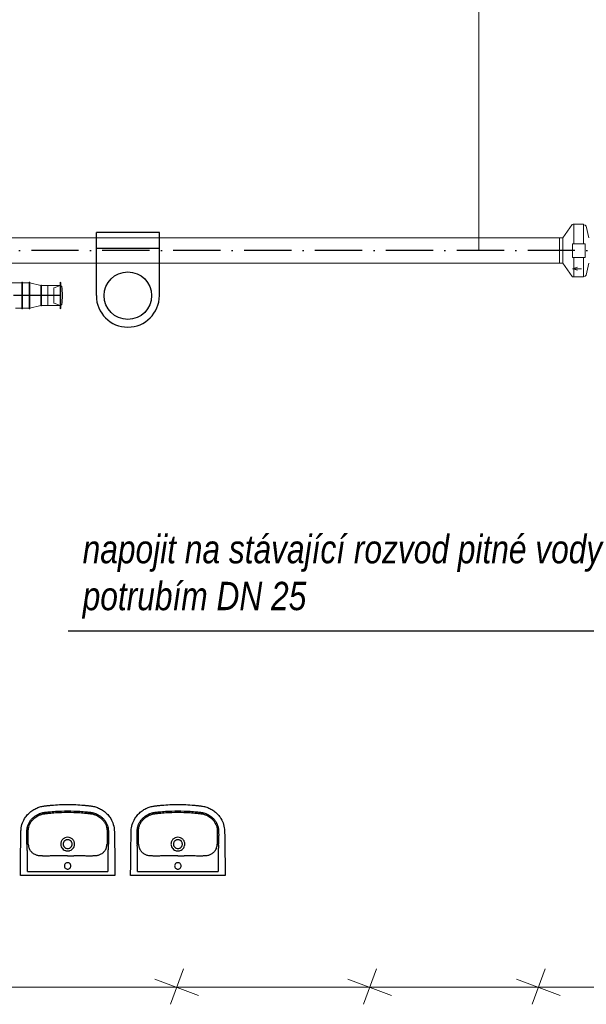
# Model space of a CAD drawing. Header units: millimetres. Extents: x 6491141 to 6692158, y 1846388 to 1929513.
# Tile 6 of 245: x 6513879 to 6517476, y 1901294 to 1907544. Entities that reach past the tile are written whole.
import ezdxf
from ezdxf.lldxf.tags import DXFTag

# ---------------------------------------------------------------- set-up
doc = ezdxf.new("R2010")
doc.units = ezdxf.units.MM
doc.linetypes.add('ACAD_ISO10W100', pattern=[18, 12, -3, 0, -3])
for name, color, linetype, lineweight in [('OST_PlynNtl', 30, '633B', 13), ('plyn_popis', 7, 'Continuous', 18), ('VZT', 130, 'Continuous', 18), ('VzT odtah', 3, 'Continuous', 18), ('ZTI-SVODY', 31, 'KANALIZACE', 40)]:
    doc.layers.add(name, color=color, linetype=linetype, lineweight=lineweight)
doc.layers.add('Osy VzT', color=253, linetype='ACAD_ISO10W100')
doc.layers.add('ZTI_POPIS', color=7, linetype='Continuous')
doc.styles.add('INDRA', font='ariali.ttf')
doc.styles.get("Standard").update_dxf_attribs({"font": 'romans.shx'})
doc.linetypes.add('633B', pattern='A,5,-2,5,-5.5,[155,stn.shx,S=0.1,R=0,X=0,Y=0],-5.5,5,-2', length=30)
doc.linetypes.add('KANALIZACE', pattern='A,30,-3.5,["C",Standard,S=2.54,R=0,X=-3.81,Y=-1.27],-0.001', length=33.501)
tags = doc.linetypes.add('PLYN', pattern='A,12.7,-5.08,["GAS",Standard,S=2.54,R=0,X=-2.54,Y=-1.27],-6.35', length=24.13).pattern_tags.tags
tags[6] = DXFTag(74, 10)

msp = doc.modelspace()

# ---------------------------------------------------------------- linework, layer by layer
for p, q in [((6514765.4, 1906192.5), (6514365.4, 1906192.5)), ((6514365.4, 1905792.5), (6514365.4, 1906192.5)), ((6514765.4, 1905792.5), (6514765.4, 1906192.5)), ((6514765.4, 1906092.5), (6514365.4, 1906092.5)), ((6513927.3, 1902136.3), (6513927.3, 1902267.2)), ((6513938.1, 1902267.2), (6513938.1, 1902267.2)), ((6514439.2, 1902267.2), (6514439.2, 1902136.3)), ((6514627.1, 1902136.3), (6514627.1, 1902267.2)), ((6514637.9, 1902267.2), (6514637.9, 1902267.2)), ((6515139, 1902267.2), (6515139, 1902136.3)), ((6514019.5, 1902235.7), (6514019.5, 1902235.7)), ((6514347, 1902235.7), (6514347, 1902235.7)), ((6514719.3, 1902235.7), (6514719.3, 1902235.7)), ((6515046.8, 1902235.7), (6515046.8, 1902235.7)), ((6513927.3, 1902136.3), (6514439.2, 1902136.3)), ((6514627.1, 1902136.3), (6515139, 1902136.3)), ((6514470.4, 1902112.5), (6513896, 1902112.5)), ((6515170.3, 1902112.5), (6514595.9, 1902112.5))]:
    msp.add_line(p, q)
msp.add_circle((6514565.4, 1905792.5), 151)
for centre, radius, start, end in [((6514565.4, 1905792.5), 200, 180, 359.99931), ((6514138.2, 1902319.3), 213.6, 182.2856, 183.99223), ((6511011, 1902101.1), 2921.3, 3.53367, 3.99223), ((6514033.9, 1902314.9), 100.7, 182.34596, 185.77869), ((6514012.7, 1902312.8), 79.3, 185.77869, 201.78509), ((6514000.5, 1902307.9), 66.2, 201.78509, 213.21716), ((6514182.5, 1902310.8), 43.2, 180.03382, 192.5663), ((6514184, 1902310.8), 43.2, 347.42167, 359.97821), ((6514360.8, 1902310.6), 72, 327.24647, 337.75128), ((6514358, 1902311.7), 75, 337.75128, 354.68493), ((6514295.4, 1902317.6), 137.9, 354.68493, 357.19041), ((6516622.3, 1902149.3), 2186.5, 175.93072, 176.54338), ((6514245.9, 1902318.4), 195.9, 355.93072, 357.79145), ((6514838.1, 1902319.3), 213.6, 182.2856, 183.99223), ((6511710.8, 1902101.1), 2921.3, 3.53367, 3.99223), ((6514733.8, 1902314.9), 100.7, 182.34596, 185.77869), ((6514712.5, 1902312.8), 79.3, 185.77869, 201.78509), ((6514700.3, 1902307.9), 66.2, 201.78509, 213.21716), ((6514882.4, 1902310.8), 43.2, 180.03382, 192.5663), ((6514883.9, 1902310.8), 43.2, 347.42167, 359.97821), ((6515060.6, 1902310.6), 72, 327.24647, 337.75128), ((6515057.8, 1902311.7), 75, 337.75128, 354.68493), ((6514995.2, 1902317.6), 137.9, 354.68493, 357.19041), ((6517322.1, 1902149.3), 2186.5, 175.93072, 176.54338), ((6514945.7, 1902318.4), 195.9, 355.93072, 357.79145), ((6514162.5, 1893657.6), 8579.1, 89.8615, 90.12365), ((6514201.8, 1909942.8), 7706.2, 269.8615, 270.15334), ((6514862.3, 1893657.6), 8579.1, 89.8615, 90.12365), ((6514901.7, 1909942.8), 7706.2, 269.8615, 270.15334)]:
    msp.add_arc(centre, radius, start, end)
for points, degree, knots in [([(6513883.4, 1902136.3), (6513883.5, 1902162.5), (6513883.9, 1902216), (6513884.8, 1902284.9), (6513885.6, 1902333), (6513886.1, 1902361.1), (6513886.4, 1902376.2), (6513886.7, 1902388.9), (6513886.9, 1902395.6), (6513887.2, 1902401.2), (6513888.5, 1902417.4), (6513894.7, 1902445.8), (6513912.1, 1902478.6), (6513933.3, 1902503.8), (6513955.3, 1902522.4), (6513980.1, 1902537.2), (6514002, 1902545.9), (6514019.8, 1902550.5), (6514031.2, 1902552.6), (6514041.1, 1902553.9), (6514049.5, 1902554.8), (6514062.7, 1902556.3), (6514107.2, 1902560.7), (6514149.1, 1902562.5), (6514183.2, 1902562.5)], 3, [624.329372, 624.329372, 624.329372, 624.329372, 702.954481, 784.872453, 830.951627, 847.339519, 869.099473, 876.286618, 885.594721, 889.203185, 893.06913, 934.29152, 975.506743, 1003.663293, 1032.591568, 1061.523462, 1090.200355, 1103.007356, 1116.545068, 1124.93032, 1133.080278, 1141.824147, 1164.862029, 1267.315864, 1267.315864, 1267.315864, 1267.315864]), ([(6513924.8, 1902310.8), (6513924.7, 1902312.7), (6513924.6, 1902317), (6513924.7, 1902322), (6513924.6, 1902328.7), (6513924.5, 1902335.1), (6513924.5, 1902347.4), (6513924.4, 1902358), (6513924.4, 1902368.2), (6513924.4, 1902374.5), (6513924.4, 1902381.3), (6513924.5, 1902388), (6513924.6, 1902394.4), (6513924.9, 1902400.7), (6513925.9, 1902410.1), (6513928.3, 1902422.8), (6513933.8, 1902438.7), (6513942.6, 1902455), (6513954.2, 1902470.1), (6513971.7, 1902486.7), (6513991.9, 1902499.3), (6514011.1, 1902506.7), (6514022.1, 1902509.8), (6514029.6, 1902511.3), (6514035.9, 1902512.3), (6514047.4, 1902513.8), (6514070.6, 1902516.4), (6514117.4, 1902520.4), (6514157.2, 1902521.8), (6514183.2, 1902521.8)], 3, [175.048841, 175.048841, 175.048841, 175.048841, 180.891155, 187.66553, 190.097243, 200.971297, 207.107662, 226.924402, 232.691241, 237.690518, 245.872119, 253.117634, 257.691167, 265.085682, 272.24233, 285.758915, 303.884333, 322.571574, 341.132044, 360.794246, 394.866598, 411.87741, 422.527365, 428.832371, 434.893076, 441.844009, 463.483086, 504.881463, 582.882709, 582.882709, 582.882709, 582.882709]), ([(6513933.3, 1902310.8), (6513933.3, 1902312.6), (6513933.2, 1902315.9), (6513933.2, 1902320.9), (6513933.2, 1902328.8), (6513933.1, 1902337.3), (6513933.1, 1902347.6), (6513933, 1902356.6), (6513933, 1902369.4), (6513933, 1902381.7), (6513933, 1902392.8), (6513933.3, 1902400.2), (6513934.2, 1902408.4), (6513936.3, 1902420.2), (6513941.4, 1902435.1), (6513949.8, 1902450.8), (6513960.8, 1902464.9), (6513977.4, 1902480.5), (6513994.5, 1902491.1), (6514009.4, 1902497.2), (6514017.6, 1902500), (6514024.6, 1902501.9), (6514031.7, 1902503.3), (6514037.8, 1902504.2), (6514045.3, 1902505.1), (6514054.9, 1902506.2), (6514075.4, 1902508.4), (6514118.3, 1902512), (6514157.4, 1902513.3), (6514183.2, 1902513.3)], 3, [979.515725, 979.515725, 979.515725, 979.515725, 984.998793, 989.193783, 994.506217, 1008.836262, 1014.564091, 1025.67181, 1035.775102, 1052.873813, 1062.576161, 1068.957794, 1075.078432, 1087.407323, 1104.896786, 1122.232394, 1140.496235, 1158.413781, 1190.38659, 1200.50569, 1206.374096, 1216.605643, 1222.213255, 1228.037047, 1234.961214, 1245.092548, 1256.793198, 1296.845648, 1374.248337, 1374.248337, 1374.248337, 1374.248337]), ([(6514183.2, 1902562.5), (6514217.4, 1902562.5), (6514259.2, 1902560.7), (6514303.7, 1902556.3), (6514317, 1902554.8), (6514325.3, 1902553.9), (6514335.3, 1902552.6), (6514346.7, 1902550.5), (6514364.4, 1902545.9), (6514386.3, 1902537.2), (6514411.2, 1902522.4), (6514433.1, 1902503.8), (6514454.3, 1902478.6), (6514471.7, 1902445.8), (6514477.9, 1902417.4), (6514479.3, 1902401.2), (6514479.6, 1902395.6), (6514479.8, 1902388.9), (6514480, 1902376.2), (6514480.3, 1902361.1), (6514480.8, 1902333), (6514481.6, 1902284.9), (6514482.5, 1902216), (6514482.7, 1902162.5), (6514483.1, 1902136.3)], 3, [-642.986491, -642.986491, -642.986491, -642.986491, -540.532657, -517.494775, -508.750906, -500.600948, -492.215696, -478.677984, -465.870983, -437.194089, -408.262196, -379.333921, -351.177371, -309.962147, -268.739757, -264.873812, -261.265349, -251.957246, -244.770101, -223.010147, -206.622255, -160.54308, -78.625109, 0, 0, 0, 0]), ([(6514183.2, 1902521.8), (6514209.2, 1902521.8), (6514249, 1902520.4), (6514295.9, 1902516.4), (6514319.1, 1902513.8), (6514330.5, 1902512.3), (6514336.9, 1902511.3), (6514344.4, 1902509.8), (6514355.3, 1902506.7), (6514374.5, 1902499.3), (6514394.7, 1902486.7), (6514412.2, 1902470.1), (6514423.8, 1902455), (6514432.7, 1902438.7), (6514438.1, 1902422.8), (6514440.5, 1902410.1), (6514441.5, 1902400.7), (6514441.9, 1902394.4), (6514442, 1902388), (6514442, 1902381.3), (6514442.1, 1902374.5), (6514442.1, 1902368.2), (6514442, 1902358), (6514442, 1902347.4), (6514441.9, 1902335.1), (6514441.8, 1902328.7), (6514441.8, 1902322), (6514441.8, 1902317), (6514441.7, 1902312.7), (6514441.7, 1902310.8)], 3, [582.882709, 582.882709, 582.882709, 582.882709, 660.883955, 702.282331, 723.921408, 730.872341, 736.933047, 743.238052, 753.888008, 770.898819, 804.971172, 824.633373, 843.193843, 861.881084, 880.006503, 893.523087, 900.679736, 908.07425, 912.647783, 919.893298, 928.074899, 933.074176, 938.841015, 958.657755, 964.79412, 975.668174, 978.099887, 984.874262, 990.716576, 990.716576, 990.716576, 990.716576]), ([(6514183.2, 1902513.3), (6514209, 1902513.3), (6514248.2, 1902512), (6514291.1, 1902508.4), (6514311.6, 1902506.2), (6514321.1, 1902505.1), (6514328.7, 1902504.2), (6514334.7, 1902503.3), (6514341.8, 1902501.9), (6514348.8, 1902500), (6514357.1, 1902497.2), (6514371.9, 1902491.1), (6514389.1, 1902480.5), (6514405.6, 1902464.9), (6514416.6, 1902450.8), (6514425.1, 1902435.1), (6514430.1, 1902420.2), (6514432.3, 1902408.4), (6514433.1, 1902400.2), (6514433.4, 1902392.8), (6514433.5, 1902381.7), (6514433.4, 1902369.4), (6514433.4, 1902356.6), (6514433.4, 1902347.6), (6514433.4, 1902337.3), (6514433.2, 1902328.8), (6514433.2, 1902320.9), (6514433.2, 1902315.9), (6514433.2, 1902312.6), (6514433.1, 1902310.8)], 3, [0, 0, 0, 0, 77.402688, 117.455139, 129.155789, 139.287123, 146.21129, 152.035082, 157.642694, 167.874241, 173.742647, 183.861746, 215.834556, 233.752102, 252.015943, 269.351551, 286.841014, 299.169905, 305.290543, 311.672176, 321.374524, 338.473235, 348.576526, 359.684246, 365.412075, 379.74212, 385.054554, 389.249544, 394.732611, 394.732611, 394.732611, 394.732611]), ([(6514583.2, 1902136.3), (6514583.4, 1902162.5), (6514583.8, 1902216), (6514584.7, 1902284.9), (6514585.5, 1902333), (6514586, 1902361.1), (6514586.3, 1902376.2), (6514586.5, 1902388.9), (6514586.7, 1902395.6), (6514587, 1902401.2), (6514588.4, 1902417.4), (6514594.6, 1902445.8), (6514612, 1902478.6), (6514633.2, 1902503.8), (6514655.1, 1902522.4), (6514680, 1902537.2), (6514701.9, 1902545.9), (6514719.6, 1902550.5), (6514731, 1902552.6), (6514741, 1902553.9), (6514749.3, 1902554.8), (6514762.6, 1902556.3), (6514807.1, 1902560.7), (6514848.9, 1902562.5), (6514883.1, 1902562.5)], 3, [624.329372, 624.329372, 624.329372, 624.329372, 702.954481, 784.872453, 830.951627, 847.339519, 869.099473, 876.286618, 885.594721, 889.203185, 893.06913, 934.29152, 975.506743, 1003.663293, 1032.591568, 1061.523462, 1090.200355, 1103.007356, 1116.545068, 1124.93032, 1133.080278, 1141.824147, 1164.862029, 1267.315864, 1267.315864, 1267.315864, 1267.315864]), ([(6514624.6, 1902310.8), (6514624.6, 1902312.7), (6514624.5, 1902317), (6514624.5, 1902322), (6514624.5, 1902328.7), (6514624.4, 1902335.1), (6514624.3, 1902347.4), (6514624.3, 1902358), (6514624.2, 1902368.2), (6514624.2, 1902374.5), (6514624.3, 1902381.3), (6514624.3, 1902388), (6514624.4, 1902394.4), (6514624.8, 1902400.7), (6514625.8, 1902410.1), (6514628.2, 1902422.8), (6514633.6, 1902438.7), (6514642.5, 1902455), (6514654.1, 1902470.1), (6514671.6, 1902486.7), (6514691.8, 1902499.3), (6514711, 1902506.7), (6514721.9, 1902509.8), (6514729.4, 1902511.3), (6514735.8, 1902512.3), (6514747.2, 1902513.8), (6514770.4, 1902516.4), (6514817.3, 1902520.4), (6514857.1, 1902521.8), (6514883.1, 1902521.8)], 3, [175.048841, 175.048841, 175.048841, 175.048841, 180.891155, 187.66553, 190.097243, 200.971297, 207.107662, 226.924402, 232.691241, 237.690518, 245.872119, 253.117634, 257.691167, 265.085682, 272.24233, 285.758915, 303.884333, 322.571574, 341.132044, 360.794246, 394.866598, 411.87741, 422.527365, 428.832371, 434.893076, 441.844009, 463.483086, 504.881463, 582.882709, 582.882709, 582.882709, 582.882709]), ([(6514633.2, 1902310.8), (6514633.1, 1902312.6), (6514633, 1902315.9), (6514633.1, 1902320.9), (6514633.1, 1902328.8), (6514632.9, 1902337.3), (6514632.9, 1902347.6), (6514632.9, 1902356.6), (6514632.8, 1902369.4), (6514632.8, 1902381.7), (6514632.9, 1902392.8), (6514633.2, 1902400.2), (6514634, 1902408.4), (6514636.2, 1902420.2), (6514641.2, 1902435.1), (6514649.7, 1902450.8), (6514660.7, 1902464.9), (6514677.2, 1902480.5), (6514694.4, 1902491.1), (6514709.2, 1902497.2), (6514717.5, 1902500), (6514724.5, 1902501.9), (6514731.6, 1902503.3), (6514737.6, 1902504.2), (6514745.2, 1902505.1), (6514754.7, 1902506.2), (6514775.2, 1902508.4), (6514818.1, 1902512), (6514857.3, 1902513.3), (6514883.1, 1902513.3)], 3, [979.515725, 979.515725, 979.515725, 979.515725, 984.998793, 989.193783, 994.506217, 1008.836262, 1014.564091, 1025.67181, 1035.775102, 1052.873813, 1062.576161, 1068.957794, 1075.078432, 1087.407323, 1104.896786, 1122.232394, 1140.496235, 1158.413781, 1190.38659, 1200.50569, 1206.374096, 1216.605643, 1222.213255, 1228.037047, 1234.961214, 1245.092548, 1256.793198, 1296.845648, 1374.248337, 1374.248337, 1374.248337, 1374.248337]), ([(6514883.1, 1902562.5), (6514917.2, 1902562.5), (6514959.1, 1902560.7), (6515003.6, 1902556.3), (6515016.8, 1902554.8), (6515025.2, 1902553.9), (6515035.1, 1902552.6), (6515046.5, 1902550.5), (6515064.3, 1902545.9), (6515086.2, 1902537.2), (6515111, 1902522.4), (6515133, 1902503.8), (6515154.2, 1902478.6), (6515171.6, 1902445.8), (6515177.8, 1902417.4), (6515179.1, 1902401.2), (6515179.4, 1902395.6), (6515179.6, 1902388.9), (6515179.9, 1902376.2), (6515180.2, 1902361.1), (6515180.7, 1902333), (6515181.5, 1902284.9), (6515182.4, 1902216), (6515182.6, 1902162.5), (6515182.9, 1902136.3)], 3, [-642.986491, -642.986491, -642.986491, -642.986491, -540.532657, -517.494775, -508.750906, -500.600948, -492.215696, -478.677984, -465.870983, -437.194089, -408.262196, -379.333921, -351.177371, -309.962147, -268.739757, -264.873812, -261.265349, -251.957246, -244.770101, -223.010147, -206.622255, -160.54308, -78.625109, 0, 0, 0, 0]), ([(6514883.1, 1902521.8), (6514909.1, 1902521.8), (6514948.9, 1902520.4), (6514995.7, 1902516.4), (6515018.9, 1902513.8), (6515030.4, 1902512.3), (6515036.7, 1902511.3), (6515044.2, 1902509.8), (6515055.2, 1902506.7), (6515074.4, 1902499.3), (6515094.6, 1902486.7), (6515112.1, 1902470.1), (6515123.7, 1902455), (6515132.5, 1902438.7), (6515138, 1902422.8), (6515140.4, 1902410.1), (6515141.4, 1902400.7), (6515141.7, 1902394.4), (6515141.8, 1902388), (6515141.9, 1902381.3), (6515141.9, 1902374.5), (6515141.9, 1902368.2), (6515141.9, 1902358), (6515141.8, 1902347.4), (6515141.8, 1902335.1), (6515141.7, 1902328.7), (6515141.6, 1902322), (6515141.7, 1902317), (6515141.6, 1902312.7), (6515141.5, 1902310.8)], 3, [582.882709, 582.882709, 582.882709, 582.882709, 660.883955, 702.282331, 723.921408, 730.872341, 736.933047, 743.238052, 753.888008, 770.898819, 804.971172, 824.633373, 843.193843, 861.881084, 880.006503, 893.523087, 900.679736, 908.07425, 912.647783, 919.893298, 928.074899, 933.074176, 938.841015, 958.657755, 964.79412, 975.668174, 978.099887, 984.874262, 990.716576, 990.716576, 990.716576, 990.716576]), ([(6514883.1, 1902513.3), (6514908.9, 1902513.3), (6514948, 1902512), (6514990.9, 1902508.4), (6515011.4, 1902506.2), (6515021, 1902505.1), (6515028.5, 1902504.2), (6515034.6, 1902503.3), (6515041.7, 1902501.9), (6515048.7, 1902500), (6515056.9, 1902497.2), (6515071.7, 1902491.1), (6515088.9, 1902480.5), (6515105.5, 1902464.9), (6515116.5, 1902450.8), (6515124.9, 1902435.1), (6515130, 1902420.2), (6515132.1, 1902408.4), (6515133, 1902400.2), (6515133.3, 1902392.8), (6515133.3, 1902381.7), (6515133.3, 1902369.4), (6515133.3, 1902356.6), (6515133.2, 1902347.6), (6515133.2, 1902337.3), (6515133.1, 1902328.8), (6515133.1, 1902320.9), (6515133.1, 1902315.9), (6515133.1, 1902312.6), (6515133, 1902310.8)], 3, [0, 0, 0, 0, 77.402688, 117.455139, 129.155789, 139.287123, 146.21129, 152.035082, 157.642694, 167.874241, 173.742647, 183.861746, 215.834556, 233.752102, 252.015943, 269.351551, 286.841014, 299.169905, 305.290543, 311.672176, 321.374524, 338.473235, 348.576526, 359.684246, 365.412075, 379.74212, 385.054554, 389.249544, 394.732611, 394.732611, 394.732611, 394.732611]), ([(6514183.2, 1902354.3), (6514177.4, 1902354.3), (6514168.7, 1902352.5), (6514158.6, 1902347.1), (6514149.6, 1902339.8), (6514143.1, 1902330.2), (6514139.8, 1902319.3), (6514139.3, 1902313.6), (6514139.3, 1902310.8)], 3, [-68.665418, -68.665418, -68.665418, -68.665418, -51.296816, -42.590342, -34.181869, -16.861064, -8.510528, 0, 0, 0, 0]), ([(6514183.2, 1902339.1), (6514181.3, 1902339.1), (6514177.5, 1902338.7), (6514172.1, 1902337.1), (6514167.2, 1902334.5), (6514162.9, 1902331), (6514159.3, 1902326.7), (6514155.7, 1902320.1), (6514154.6, 1902314.5), (6514154.6, 1902310.8)], 3, [0, 0, 0, 0, 5.771404, 11.358994, 16.760694, 22.424371, 27.849839, 33.48032, 44.736035, 44.736035, 44.736035, 44.736035]), ([(6514227.2, 1902310.8), (6514227.2, 1902313.6), (6514226.6, 1902319.3), (6514223.3, 1902330.2), (6514216.8, 1902339.8), (6514207.9, 1902347.1), (6514197.7, 1902352.5), (6514189, 1902354.3), (6514183.2, 1902354.3)], 3, [137.337116, 137.337116, 137.337116, 137.337116, 145.847644, 154.19818, 171.518985, 179.927458, 188.633932, 206.002534, 206.002534, 206.002534, 206.002534]), ([(6514211.8, 1902310.8), (6514211.8, 1902314.5), (6514210.7, 1902320.1), (6514207.1, 1902326.7), (6514203.5, 1902331), (6514199.2, 1902334.5), (6514194.3, 1902337.1), (6514188.9, 1902338.7), (6514185.1, 1902339.1), (6514183.2, 1902339.1)], 3, [134.075503, 134.075503, 134.075503, 134.075503, 145.331218, 150.961699, 156.387167, 162.050844, 167.452544, 173.040134, 178.811538, 178.811538, 178.811538, 178.811538]), ([(6514883.1, 1902354.3), (6514877.3, 1902354.3), (6514868.6, 1902352.5), (6514858.4, 1902347.1), (6514849.5, 1902339.8), (6514843, 1902330.2), (6514839.7, 1902319.3), (6514839.1, 1902313.6), (6514839.1, 1902310.8)], 3, [-68.665418, -68.665418, -68.665418, -68.665418, -51.296816, -42.590342, -34.181869, -16.861064, -8.510528, 0, 0, 0, 0]), ([(6514883.1, 1902339.1), (6514881.2, 1902339.1), (6514877.4, 1902338.7), (6514872, 1902337.1), (6514867.1, 1902334.5), (6514862.8, 1902331), (6514859.2, 1902326.7), (6514855.6, 1902320.1), (6514854.5, 1902314.5), (6514854.5, 1902310.8)], 3, [0, 0, 0, 0, 5.771404, 11.358994, 16.760694, 22.424371, 27.849839, 33.48032, 44.736035, 44.736035, 44.736035, 44.736035]), ([(6514927, 1902310.8), (6514927, 1902313.6), (6514926.5, 1902319.3), (6514923.2, 1902330.2), (6514916.7, 1902339.8), (6514907.7, 1902347.1), (6514897.6, 1902352.5), (6514888.9, 1902354.3), (6514883.1, 1902354.3)], 3, [137.337116, 137.337116, 137.337116, 137.337116, 145.847644, 154.19818, 171.518985, 179.927458, 188.633932, 206.002534, 206.002534, 206.002534, 206.002534]), ([(6514911.7, 1902310.8), (6514911.7, 1902314.5), (6514910.6, 1902320.1), (6514907, 1902326.7), (6514903.4, 1902331), (6514899.1, 1902334.5), (6514894.2, 1902337.1), (6514888.8, 1902338.7), (6514885, 1902339.1), (6514883.1, 1902339.1)], 3, [134.075503, 134.075503, 134.075503, 134.075503, 145.331218, 150.961699, 156.387167, 162.050844, 167.452544, 173.040134, 178.811538, 178.811538, 178.811538, 178.811538]), ([(6514019.5, 1902235.7), (6514016.8, 1902235.9), (6514011.7, 1902236.2), (6514003, 1902236.9), (6513994, 1902238.1), (6513984.6, 1902240.5), (6513975.7, 1902244.2), (6513966.9, 1902249.2), (6513958.5, 1902255.7), (6513951.1, 1902263.2), (6513947, 1902268.8), (6513945.1, 1902271.6)], 3, [850.913163, 850.913163, 850.913163, 850.913163, 858.963388, 866.231581, 877.085686, 886.260054, 895.260314, 905.875022, 916.564351, 927.072225, 937.310546, 937.310546, 937.310546, 937.310546]), ([(6514140.3, 1902301.4), (6514141.4, 1902296.6), (6514145.1, 1902287.5), (6514155.1, 1902276.3), (6514166.1, 1902270.2), (6514175.8, 1902267.7), (6514180.8, 1902267.3), (6514183.2, 1902267.3)], 3, [9.459226, 9.459226, 9.459226, 9.459226, 24.117237, 38.862114, 53.669389, 61.303478, 68.668558, 68.668558, 68.668558, 68.668558]), ([(6514154.6, 1902310.8), (6514154.6, 1902308.9), (6514155, 1902305.2), (6514156.7, 1902299.8), (6514159.3, 1902294.9), (6514162.9, 1902290.6), (6514167.2, 1902287.2), (6514173.8, 1902283.6), (6514179.4, 1902282.5), (6514183.2, 1902282.5)], 3, [44.736035, 44.736035, 44.736035, 44.736035, 50.403646, 55.91951, 61.571197, 67.020032, 72.442686, 78.078755, 89.405769, 89.405769, 89.405769, 89.405769]), ([(6514183.2, 1902282.5), (6514187, 1902282.5), (6514192.7, 1902283.6), (6514199.3, 1902287.2), (6514203.6, 1902290.6), (6514207.1, 1902294.9), (6514209.8, 1902299.8), (6514211.5, 1902305.2), (6514211.8, 1902308.9), (6514211.8, 1902310.8)], 3, [89.405769, 89.405769, 89.405769, 89.405769, 100.732783, 106.368852, 111.791506, 117.240341, 122.892028, 128.407892, 134.075503, 134.075503, 134.075503, 134.075503]), ([(6514183.2, 1902267.3), (6514185.7, 1902267.3), (6514190.7, 1902267.7), (6514200.3, 1902270.2), (6514211.3, 1902276.3), (6514221.3, 1902287.5), (6514225.1, 1902296.6), (6514226.1, 1902301.4)], 3, [68.668558, 68.668558, 68.668558, 68.668558, 76.033638, 83.667727, 98.475003, 113.219879, 127.877891, 127.877891, 127.877891, 127.877891]), ([(6514421.3, 1902271.6), (6514419.5, 1902268.8), (6514415.4, 1902263.2), (6514408, 1902255.7), (6514399.5, 1902249.2), (6514390.8, 1902244.2), (6514381.9, 1902240.5), (6514372.5, 1902238.1), (6514363.5, 1902236.9), (6514354.8, 1902236.2), (6514349.7, 1902235.9), (6514347, 1902235.7)], 3, [436.937791, 436.937791, 436.937791, 436.937791, 447.176112, 457.683986, 468.373315, 478.988023, 487.988283, 497.162651, 508.016755, 515.284948, 523.335174, 523.335174, 523.335174, 523.335174]), ([(6514719.3, 1902235.7), (6514716.6, 1902235.9), (6514711.5, 1902236.2), (6514702.8, 1902236.9), (6514693.8, 1902238.1), (6514684.4, 1902240.5), (6514675.5, 1902244.2), (6514666.7, 1902249.2), (6514658.3, 1902255.7), (6514650.9, 1902263.2), (6514646.8, 1902268.8), (6514645, 1902271.6)], 3, [850.913163, 850.913163, 850.913163, 850.913163, 858.963388, 866.231581, 877.085686, 886.260054, 895.260314, 905.875022, 916.564351, 927.072225, 937.310546, 937.310546, 937.310546, 937.310546]), ([(6514840.2, 1902301.4), (6514841.2, 1902296.6), (6514845, 1902287.5), (6514855, 1902276.3), (6514866, 1902270.2), (6514875.6, 1902267.7), (6514880.6, 1902267.3), (6514883.1, 1902267.3)], 3, [9.459226, 9.459226, 9.459226, 9.459226, 24.117237, 38.862114, 53.669389, 61.303478, 68.668558, 68.668558, 68.668558, 68.668558]), ([(6514854.5, 1902310.8), (6514854.5, 1902308.9), (6514854.8, 1902305.2), (6514856.5, 1902299.8), (6514859.2, 1902294.9), (6514862.7, 1902290.6), (6514867, 1902287.2), (6514873.6, 1902283.6), (6514879.3, 1902282.5), (6514883.1, 1902282.5)], 3, [44.736035, 44.736035, 44.736035, 44.736035, 50.403646, 55.91951, 61.571197, 67.020032, 72.442686, 78.078755, 89.405769, 89.405769, 89.405769, 89.405769]), ([(6514883.1, 1902282.5), (6514886.9, 1902282.5), (6514892.5, 1902283.6), (6514899.1, 1902287.2), (6514903.4, 1902290.6), (6514907, 1902294.9), (6514909.6, 1902299.8), (6514911.3, 1902305.2), (6514911.7, 1902308.9), (6514911.7, 1902310.8)], 3, [89.405769, 89.405769, 89.405769, 89.405769, 100.732783, 106.368852, 111.791506, 117.240341, 122.892028, 128.407892, 134.075503, 134.075503, 134.075503, 134.075503]), ([(6514883.1, 1902267.3), (6514885.5, 1902267.3), (6514890.5, 1902267.7), (6514900.2, 1902270.2), (6514911.2, 1902276.3), (6514921.1, 1902287.5), (6514924.9, 1902296.6), (6514926, 1902301.4)], 3, [68.668558, 68.668558, 68.668558, 68.668558, 76.033638, 83.667727, 98.475003, 113.219879, 127.877891, 127.877891, 127.877891, 127.877891]), ([(6515121.2, 1902271.6), (6515119.3, 1902268.8), (6515115.2, 1902263.2), (6515107.8, 1902255.7), (6515099.4, 1902249.2), (6515090.6, 1902244.2), (6515081.7, 1902240.5), (6515072.3, 1902238.1), (6515063.3, 1902236.9), (6515054.6, 1902236.2), (6515049.5, 1902235.9), (6515046.8, 1902235.7)], 3, [436.937791, 436.937791, 436.937791, 436.937791, 447.176112, 457.683986, 468.373315, 478.988023, 487.988283, 497.162651, 508.016755, 515.284948, 523.335174, 523.335174, 523.335174, 523.335174]), ([(6514144, 1902236.6), (6514131.6, 1902236.6), (6514114.9, 1902236.5), (6514088.8, 1902236), (6514070.3, 1902235.4), (6514050.6, 1902235.1), (6514037.6, 1902235.1), (6514027, 1902235.4), (6514021.9, 1902235.6), (6514019.5, 1902235.7)], 3, [726.376125, 726.376125, 726.376125, 726.376125, 763.622224, 776.430836, 804.676477, 819.055623, 835.490807, 843.719456, 850.904433, 850.904433, 850.904433, 850.904433]), ([(6514183.2, 1902192.7), (6514180.5, 1902192.7), (6514175.2, 1902191.7), (6514168.3, 1902187.2), (6514163.8, 1902180.4), (6514162.1, 1902172.4), (6514163.7, 1902164.4), (6514168.3, 1902157.7), (6514175.1, 1902153.1), (6514180.5, 1902152.1), (6514183.2, 1902152.1)], 3, [0, 0, 0, 0, 8.041153, 16.003729, 24.145465, 32.059, 40.064065, 48.100306, 56.065262, 64.20975, 64.20975, 64.20975, 64.20975]), ([(6514183.2, 1902152.1), (6514185.9, 1902152.1), (6514191.3, 1902153.1), (6514198.1, 1902157.7), (6514202.7, 1902164.4), (6514204.3, 1902172.4), (6514202.7, 1902180.4), (6514198.1, 1902187.2), (6514191.2, 1902191.7), (6514185.9, 1902192.7), (6514183.2, 1902192.7)], 3, [64.20975, 64.20975, 64.20975, 64.20975, 72.354238, 80.319194, 88.355435, 96.3605, 104.274035, 112.415771, 120.378347, 128.4195, 128.4195, 128.4195, 128.4195]), ([(6514347, 1902235.7), (6514344.6, 1902235.6), (6514339.5, 1902235.4), (6514328.8, 1902235.1), (6514315.8, 1902235.1), (6514296.1, 1902235.4), (6514277.7, 1902236), (6514251.6, 1902236.5), (6514234.9, 1902236.6), (6514222.5, 1902236.6)], 3, [523.343903, 523.343903, 523.343903, 523.343903, 530.528881, 538.757529, 555.192714, 569.57186, 597.8175, 610.626113, 647.872212, 647.872212, 647.872212, 647.872212]), ([(6514843.8, 1902236.6), (6514831.4, 1902236.6), (6514814.7, 1902236.5), (6514788.6, 1902236), (6514770.2, 1902235.4), (6514750.5, 1902235.1), (6514737.5, 1902235.1), (6514726.8, 1902235.4), (6514721.7, 1902235.6), (6514719.3, 1902235.7)], 3, [726.376125, 726.376125, 726.376125, 726.376125, 763.622224, 776.430836, 804.676477, 819.055623, 835.490807, 843.719456, 850.904433, 850.904433, 850.904433, 850.904433]), ([(6514883.1, 1902192.7), (6514880.4, 1902192.7), (6514875.1, 1902191.7), (6514868.2, 1902187.2), (6514863.6, 1902180.4), (6514862, 1902172.4), (6514863.6, 1902164.4), (6514868.2, 1902157.7), (6514875, 1902153.1), (6514880.4, 1902152.1), (6514883.1, 1902152.1)], 3, [0, 0, 0, 0, 8.041153, 16.003729, 24.145465, 32.059, 40.064065, 48.100306, 56.065262, 64.20975, 64.20975, 64.20975, 64.20975]), ([(6514883.1, 1902152.1), (6514885.8, 1902152.1), (6514891.2, 1902153.1), (6514898, 1902157.7), (6514902.6, 1902164.4), (6514904.2, 1902172.4), (6514902.5, 1902180.4), (6514897.9, 1902187.2), (6514891.1, 1902191.7), (6514885.8, 1902192.7), (6514883.1, 1902192.7)], 3, [64.20975, 64.20975, 64.20975, 64.20975, 72.354238, 80.319194, 88.355435, 96.3605, 104.274035, 112.415771, 120.378347, 128.4195, 128.4195, 128.4195, 128.4195]), ([(6515046.8, 1902235.7), (6515044.4, 1902235.6), (6515039.3, 1902235.4), (6515028.7, 1902235.1), (6515015.7, 1902235.1), (6514996, 1902235.4), (6514977.5, 1902236), (6514951.4, 1902236.5), (6514934.7, 1902236.6), (6514922.3, 1902236.6)], 3, [523.343903, 523.343903, 523.343903, 523.343903, 530.528881, 538.757529, 555.192714, 569.57186, 597.8175, 610.626113, 647.872212, 647.872212, 647.872212, 647.872212]), ([(6513883.4, 1902112.5), (6513883.2, 1902112.5), (6513883.3, 1902127.9), (6513883.4, 1902136.3)], 1, [600.373143, 600.373143, 600.51024, 615.933195, 624.329372, 624.329372]), ([(6514483.1, 1902136.3), (6514483.2, 1902127.9), (6514483.2, 1902112.5), (6514483.1, 1902112.5)], 1, [0, 0, 8.396177, 23.819133, 23.95623, 23.95623]), ([(6514583.2, 1902112.5), (6514583.1, 1902112.5), (6514583.1, 1902127.9), (6514583.2, 1902136.3)], 1, [600.373143, 600.373143, 600.51024, 615.933195, 624.329372, 624.329372]), ([(6515182.9, 1902136.3), (6515183, 1902127.9), (6515183.1, 1902112.5), (6515182.9, 1902112.5)], 1, [0, 0, 8.396177, 23.819133, 23.95623, 23.95623])]:
    msp.add_open_spline(points, degree=degree, knots=knots)
for points, degree in [([(6513927.3, 1902267.2), (6513927.3, 1902268.2), (6513927.2, 1902270), (6513927.1, 1902272.8), (6513927, 1902275.6), (6513926.8, 1902278.3), (6513926.7, 1902280.2), (6513926.7, 1902281.1)], 3), ([(6514439.8, 1902281.1), (6514439.7, 1902280.2), (6514439.6, 1902278.3), (6514439.5, 1902275.6), (6514439.3, 1902272.8), (6514439.2, 1902270), (6514439.2, 1902268.2), (6514439.2, 1902267.2)], 3), ([(6514627.1, 1902267.2), (6514627.1, 1902268.2), (6514627.1, 1902270), (6514627, 1902272.8), (6514626.8, 1902275.6), (6514626.7, 1902278.3), (6514626.6, 1902280.2), (6514626.5, 1902281.1)], 3), ([(6515139.6, 1902281.1), (6515139.6, 1902280.2), (6515139.5, 1902278.3), (6515139.3, 1902275.6), (6515139.2, 1902272.8), (6515139.1, 1902270), (6515139, 1902268.2), (6515139, 1902267.2)], 3), ([(6513896, 1902112.5), (6513892.6, 1902112.5), (6513889.2, 1902112.5), (6513882.6, 1902112.5), (6513882.9, 1902112.5), (6513883.4, 1902112.5)], 5), ([(6514483.1, 1902112.5), (6514483.5, 1902112.5), (6514483.8, 1902112.5), (6514477.2, 1902112.5), (6514473.8, 1902112.5), (6514470.4, 1902112.5)], 5), ([(6514595.9, 1902112.5), (6514592.5, 1902112.5), (6514589.1, 1902112.5), (6514582.5, 1902112.5), (6514582.8, 1902112.5), (6514583.2, 1902112.5)], 5), ([(6515182.9, 1902112.5), (6515183.4, 1902112.5), (6515183.7, 1902112.5), (6515177.1, 1902112.5), (6515173.7, 1902112.5), (6515170.3, 1902112.5)], 5)]:
    msp.add_open_spline(points, degree=degree)
at = {"layer": 'OST_PlynNtl', "linetype": 'PLYN', "ltscale": 50}
msp.add_line((6522094, 1901402.3), (6510652.9, 1901402.3), dxfattribs=at)
at = {"layer": 'Osy VzT', "ltscale": 25}
for p, q in [((6524155.2, 1906078.5), (6510729.9, 1906078.5)), ((6514139.8, 1905793.5), (6510729.9, 1905793.5))]:
    msp.add_line(p, q, dxfattribs=at)
at = {"layer": 'plyn_popis', "ltscale": 400}
for p, q in [((6514835.9, 1901294.1), (6514918.2, 1901519.2)), ((6516061.6, 1901294.1), (6516143.9, 1901519.2)), ((6517132.2, 1901294.1), (6517214.5, 1901519.2)), ((6514736.3, 1901454.2), (6515013.5, 1901350.3)), ((6515961.9, 1901454.2), (6516239.2, 1901350.3)), ((6517032.5, 1901454.2), (6517309.8, 1901350.3))]:
    msp.add_line(p, q, dxfattribs=at)
at = {"layer": 'VZT', "color": 7, "lineweight": 9}
for p, q in [((6517397, 1906245.5), (6517397, 1906122)), ((6517458, 1906245.5), (6517458, 1906122)), ((6517387.5, 1906035), (6517387.5, 1906122)), ((6517467.5, 1906122), (6517467.5, 1906035)), ((6517467.5, 1906035), (6517387.5, 1906035)), ((6517397, 1905911.5), (6517397, 1906035)), ((6517458, 1905911.5), (6517458, 1906035)), ((6517387.4, 1905963.2), (6517419.6, 1905973.1)), ((6517444.3, 1905963.2), (6517387.4, 1905963.2)), ((6517387.4, 1905963.2), (6517419.6, 1905953.3)), ((6514095.2, 1905839.9), (6514095.2, 1905793.5)), ((6514134.9, 1905856), (6514097.1, 1905842.9)), ((6514139.8, 1905849.9), (6514144.7, 1905851.8)), ((6514139.8, 1905849.9), (6514139.8, 1905793.5)), ((6514095.2, 1905747), (6514095.2, 1905793.5)), ((6514139.8, 1905737.1), (6514139.8, 1905793.5)), ((6514134.9, 1905731), (6514097.1, 1905744)), ((6514139.8, 1905737.1), (6514144.7, 1905735.2))]:
    msp.add_line(p, q, dxfattribs=at)
at = {"layer": 'VZT', "color": 3}
for p, q in [((6514134.9, 1905793.5), (6514134.9, 1905877.6)), ((6514139.1, 1905793.5), (6514139.1, 1905873.2)), ((6514134.9, 1905793.5), (6514134.9, 1905709.3)), ((6514139.1, 1905793.5), (6514139.1, 1905713.8))]:
    msp.add_line(p, q, dxfattribs=at)
at = {"layer": 'VZT', "color": 7, "lineweight": 9, "flags": 128}
msp.add_lwpolyline([(6517467.5, 1906122), (6517387.5, 1906122)], dxfattribs=at)
at = {"layer": 'VZT', "color": 3}
msp.add_lwpolyline([(6514134.9, 1905856), (6514134.9, 1905731)], dxfattribs=at)
at = {"layer": 'VZT', "color": 7, "lineweight": 9}
for centre, radius, start, end in [((6514098.5, 1905839.9), 3.33, 115.66536, 180), ((6514145, 1905851), 0.833, 18.79215, 111.56443), ((6513786.9, 1905793.6), 363.5, 359.97651, 9.12642), ((6513786.9, 1905793.3), 363.5, 350.87358, 0.02349), ((6514098.5, 1905747), 3.33, 180, 244.33464), ((6514145, 1905735.9), 0.833, 248.43557, 341.20785)]:
    msp.add_arc(centre, radius, start, end, dxfattribs=at)
at = {"layer": 'VZT', "color": 3}
for centre, start, end in [((6514134.1, 1905872.6), 6.19541, 80.74514), ((6514134.1, 1905714.3), 279.25486, 353.80459)]:
    msp.add_arc(centre, 5, start, end, dxfattribs=at)
for p in [(6514087, 1905793.5), (6514094.9, 1905793.5), (6514094.9, 1905793.5)]:
    msp.add_point(p, dxfattribs=at)
at = {"layer": 'VzT odtah'}
for p, q in [((6517385.6, 1906243.3), (6517326.6, 1906158.5)), ((6517458, 1906242.1), (6517460.9, 1906242.1)), ((6517491.6, 1906158.5), (6517475.8, 1906233.9)), ((6517306.6, 1906158.5), (6510729.9, 1906158.5)), ((6510729.9, 1905998.5), (6517306.6, 1905998.5)), ((6517385.6, 1905913.8), (6517326.6, 1905998.5)), ((6517491.6, 1905998.5), (6517475.8, 1905923.2)), ((6517458, 1905914.9), (6517460.9, 1905914.9)), ((6513892, 1905877.5), (6513892, 1905709.5)), ((6513897.6, 1905877.5), (6513897.6, 1905709.5)), ((6514057.1, 1905856), (6514134.9, 1905856)), ((6514134.9, 1905731), (6514134.9, 1905856)), ((6514134.9, 1905731), (6514134.9, 1905856)), ((6514057.1, 1905731), (6514134.9, 1905731))]:
    msp.add_line(p, q, dxfattribs=at)
at = {"layer": 'VzT odtah', "flags": 128}
for points in [[(6517397, 1906245.5), (6517391.9, 1906245.5)], [(6517458, 1906245.5), (6517397, 1906245.5)], [(6517326.6, 1905998.5), (6517306.6, 1905998.5), (6517306.6, 1906158.5), (6517326.6, 1906158.5), (6517326.6, 1905998.5)], [(6517397, 1905911.5), (6517391.9, 1905911.5)], [(6517458, 1905911.5), (6517397, 1905911.5)], [(6513892, 1905873.5), (6513688.1, 1905873.5)], [(6513892, 1905877.5), (6513897.6, 1905877.5)], [(6513897.6, 1905873.5), (6513937.6, 1905873.5)], [(6513944.1, 1905877.5), (6513939.1, 1905877.5), (6513939.1, 1905709.5), (6513944.1, 1905709.5)], [(6513944.1, 1905877.5), (6513944.1, 1905709.5)], [(6513944.1, 1905873.5), (6514012.1, 1905856)], [(6514012.1, 1905860), (6514012.1, 1905727)], [(6514012.1, 1905860), (6514017.1, 1905860), (6514017.1, 1905727), (6514012.1, 1905727)], [(6514017.1, 1905856), (6514057.1, 1905856), (6514057.1, 1905731), (6514017.1, 1905731)], [(6513892, 1905713.5), (6513852.6, 1905713.5)], [(6513892, 1905709.5), (6513897.6, 1905709.5)], [(6513897.6, 1905713.5), (6513937.6, 1905713.5)], [(6513944.1, 1905713.5), (6514012.1, 1905731)]]:
    msp.add_lwpolyline(points, dxfattribs=at)
at = {"layer": 'VzT odtah'}
for centre, radius, start, end in [((6517391.9, 1906235.5), 10, 90.02327, 129.25045), ((6517461.4, 1906225.6), 16.6, 30.05008, 91.69688), ((6517391.9, 1905921.5), 10, 230.74955, 269.97673), ((6517461.4, 1905931.5), 16.6, 268.30312, 329.94992)]:
    msp.add_arc(centre, radius, start, end, dxfattribs=at)
for p in [(6513891.3, 1905793.5), (6513899.1, 1905793.5), (6513899.1, 1905793.5)]:
    msp.add_point(p, dxfattribs=at)
at = {"layer": 'ZTI-SVODY', "lineweight": 18, "ltscale": 50}
msp.add_line((6516792.7, 1919125.1), (6516792.7, 1906084.9), dxfattribs=at)
at = {"layer": 'ZTI_POPIS', "ltscale": 400}
msp.add_line((6514185.7, 1903665.7), (6518226.2, 1903665.7), dxfattribs=at)

# ---------------------------------------------------------------- texts
at = {"layer": 'plyn_popis', "ltscale": 400, "style": 'INDRA', "width": 0.8}
for s, p in [('napojit na stávající rozvod pitné vody', (6514278.5, 1904093.5)), ('potrubím DN 25', (6514278.5, 1903795.9))]:
    msp.add_text(s, height=180, rotation=0.00002, dxfattribs=at).set_placement(p)

doc.saveas('drawing.dxf')
